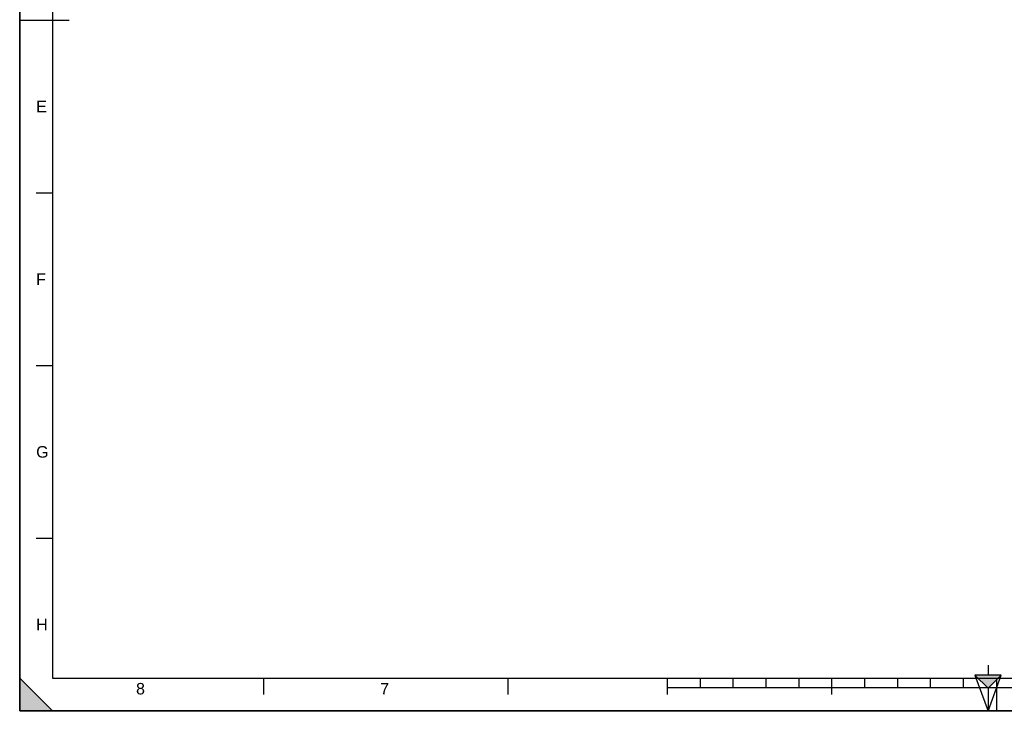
# Model space of a CAD drawing. Header units: millimetres. Extents: x 0 to 594, y 0 to 420.
# Tile 1 of 34: x 0 to 299, y 0 to 210. Entities that reach past the tile are written whole.
import ezdxf

# ---------------------------------------------------------------- set-up
doc = ezdxf.new("R2010")
doc.units = ezdxf.units.MM
doc.header["$LTSCALE"] = 32.67
doc.layers.get('0').update_dxf_attribs({"linetype": 'CONTINUOUS'})
doc.styles.add('TEXTSTYLE_2', font='arial.ttf')

# ---------------------------------------------------------------- blocks, each defined once
blk = doc.blocks.new('MARGEA2_BL0', base_point=(296.99996, 210.000076))
at = {"color": 7, "linetype": 'Continuous'}
for p, q in [((-0.000082, 0.000078), (-0.000082, 420)), ((0.000002, 0.000076), (0.000002, 420.000076)), ((0.000002, 420.000076), (0.000002, 0.000076)), ((10.000002, 410.000076), (10.000002, 10.000076)), ((0.000002, 210.000076), (15.000002, 210.000076)), ((5.000002, 157.500076), (10.000002, 157.500076)), ((5.000002, 105.000076), (10.000002, 105.000076)), ((5.000002, 52.500076), (10.000002, 52.500076)), ((10.000002, 0.000076), (0.000002, 10.000076)), ((0.000002, 10.000076), (0.000002, 0.000076)), ((0.000002, 10.000076), (10.000002, 0.000076)), ((10.000002, 10.000076), (584.000002, 10.000076)), ((74.250002, 5.000076), (74.250002, 10.000076)), ((148.500002, 5.000076), (148.500002, 10.000076)), ((197.000002, 5.000076), (197.000002, 10.000076)), ((207.000002, 7.000076), (207.000002, 10.000076)), ((217.000002, 7.000076), (217.000002, 10.000076)), ((227.000002, 7.000076), (227.000002, 10.000076)), ((237.000002, 7.000076), (237.000002, 10.000076)), ((247.000002, 5.000076), (247.000002, 10.000076)), ((257.000002, 7.000076), (257.000002, 10.000076)), ((267.000002, 7.000076), (267.000002, 10.000076)), ((277.000002, 7.000076), (277.000002, 10.000076)), ((287.000002, 7.000076), (287.000002, 10.000076)), ((297.000002, 10.000076), (297.000002, 0.000076)), ((397.000002, 7.000076), (197.000002, 7.000076)), ((594.000002, 0.000076), (-0.000082, 0.000078)), ((594.000002, 0.000076), (0.000002, 0.000076)), ((0.000002, 0.000076), (10.000002, 0.000076))]:
    blk.add_line(p, q, dxfattribs=at)
blk.add_solid([(10.000002, 0.000076), (0.000002, 10.000076), (0.000002, 0.000076)], dxfattribs=at)
at = {"color": 5, "linetype": 'Continuous', "style": 'TEXTSTYLE_2', "oblique": 0.00001872}
for s, p in [('E', (5.000002, 182.000076)), ('F', (5.000002, 129.500076)), ('G', (5.000002, 77.000076)), ('H', (5.000002, 24.500076)), ('8', (35.375002, 5.000076)), ('7', (109.625002, 5.000076))]:
    blk.add_text(s, height=3.5, dxfattribs=at).set_placement(p)
blk = doc.blocks.new('REPERE_ORIENTATION_BL1', base_point=(294.48, 6.88))
at = {"color": 7, "linetype": 'Continuous'}
for p, q in [((294.48, 13.88), (294.48, 10.88)), ((294.48, 6.88), (290.48, 10.88)), ((298.48, 10.88), (290.48, 10.88)), ((290.48, 10.88), (294.48, -0.12)), ((297.48, 9.88), (291.48, 9.88)), ((294.48, 6.88), (298.48, 10.88)), ((294.48, -0.12), (298.48, 10.88)), ((294.48, 6.88), (294.48, -0.12))]:
    blk.add_line(p, q, dxfattribs=at)
blk.add_solid([(290.48, 10.88), (294.48, 6.88), (298.48, 10.88)], dxfattribs=at)

msp = doc.modelspace()

# ---------------------------------------------------------------- linework, layer by layer
at = {"color": 7, "linetype": 'Continuous'}
for q in [(0, 420), (594, 0)]:
    msp.add_line((0, 0), q, dxfattribs=at)

# ---------------------------------------------------------------- block references
at = {"color": 2, "linetype": 'Continuous'}
for name, p in [('MARGEA2_BL0', (297, 210)), ('REPERE_ORIENTATION_BL1', (294.48, 6.88))]:
    msp.add_blockref(name, p, dxfattribs=at)

doc.saveas('drawing.dxf')
